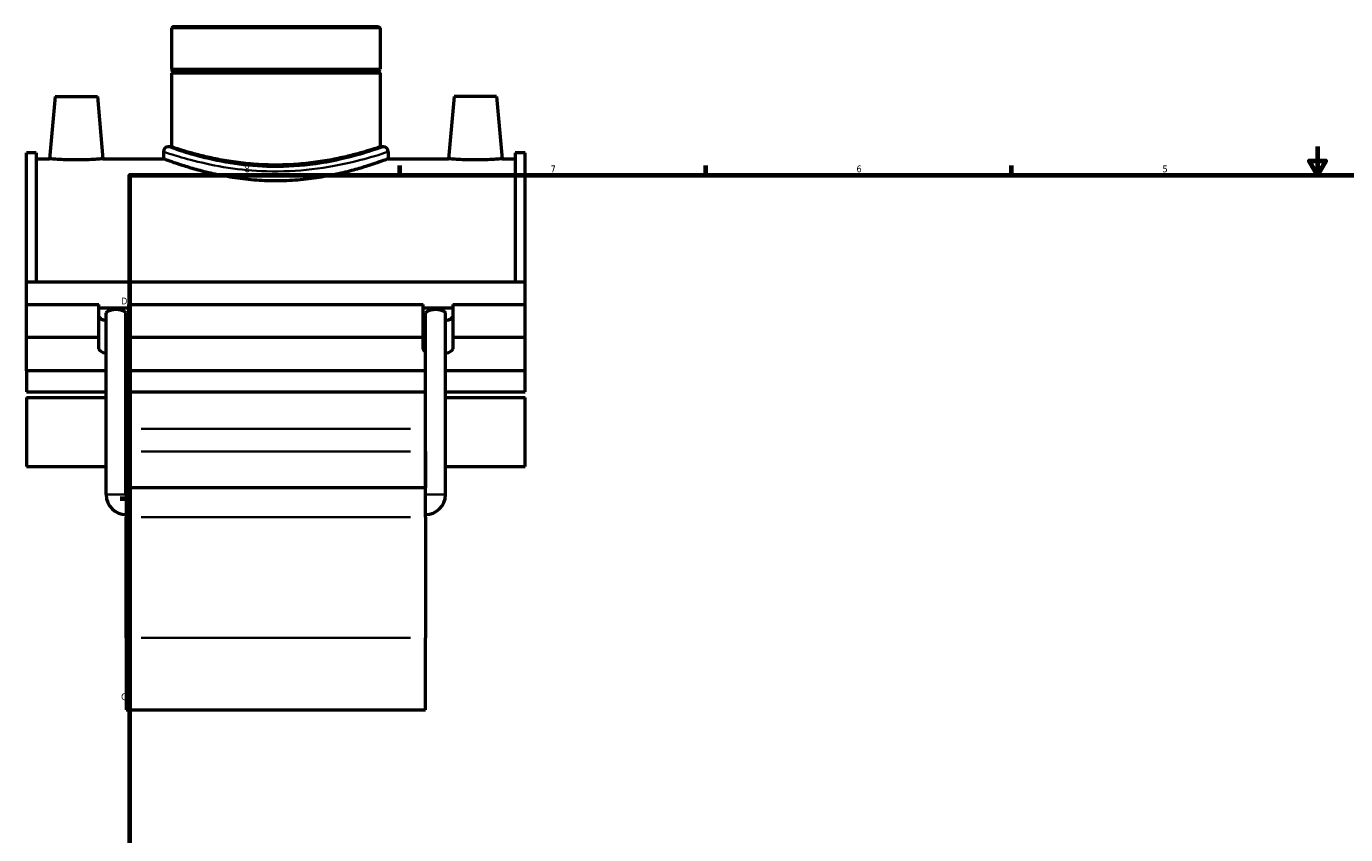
# Model space of a CAD drawing. Header units: inches. Extents: x -0.9 to 58, y -1.4 to 47.3.
# Tile 2 of 7: x -0.9 to 17.4, y 11.8 to 23.1. Entities that reach past the tile are written whole.
import ezdxf

# ---------------------------------------------------------------- set-up
doc = ezdxf.new("R2010")
doc.units = ezdxf.units.IN
doc.header["$MEASUREMENT"] = 0
for name, color, linetype, lineweight in [('Border (ANSI)', 7, 'Continuous', 70), ('Visible (ANSI)', 7, 'Continuous', 50), ('Visible Narrow (ANSI)', 7, 'Continuous', 35)]:
    doc.layers.add(name, color=color, linetype=linetype, lineweight=lineweight)
doc.styles.add('Note Text (ANSI)', font='tahoma.ttf')

# ---------------------------------------------------------------- blocks, each defined once
blk = doc.blocks.new('Borders Default Border')
at = {"layer": 'Border (ANSI)'}
for p, q in [((4.25, 21), (4.25, 21.134)), ((8.5, 21), (8.5, 21.134)), ((12.75, 21), (12.75, 21.134)), ((0.5, 16.5), (0.366, 16.5))]:
    blk.add_line(p, q, dxfattribs=at)
at = {"layer": 'Border (ANSI)', "flags": 128}
for points in [[(17, 21.4), (17, 21), (16.885, 21.2), (17.115, 21.2), (17, 21)], [(0.5, 1), (0.5, 21), (33.5, 21), (33.5, 1), (0.5, 1)]]:
    blk.add_lwpolyline(points, dxfattribs=at)
at = {"layer": 'Border (ANSI)', "color": 5, "true_color": 0x0000ff, "char_height": 0.0945, "attachment_point": 7, "style": 'Note Text (ANSI)'}
for s, insert in [('8', (2.094, 21.038)), ('7', (6.346, 21.04)), ('6', (10.595, 21.038)), ('5', (14.847, 21.038)), ('D', (0.378, 19.203)), ('C', (0.378, 13.701))]:
    blk.add_mtext(s, dxfattribs=dict(at, insert=insert))

msp = doc.modelspace()

# ---------------------------------------------------------------- linework, layer by layer
at = {"layer": 'Visible (ANSI)'}
for p, q in [((1.099, 23.068), (1.077, 23.045)), ((3.977, 23.045), (1.077, 23.045)), ((1.077, 23.045), (1.077, 22.474)), ((1.099, 23.068), (3.954, 23.068)), ((3.954, 23.068), (3.977, 23.045)), ((3.977, 23.045), (3.977, 22.474)), ((1.077, 22.474), (3.977, 22.474)), ((1.097, 22.454), (1.077, 22.474)), ((1.097, 22.435), (1.077, 22.415)), ((3.977, 22.415), (1.077, 22.415)), ((1.077, 22.415), (1.077, 21.392)), ((1.097, 22.454), (3.957, 22.454)), ((1.097, 22.454), (1.097, 22.435)), ((3.957, 22.435), (1.097, 22.435)), ((3.957, 22.454), (3.977, 22.474)), ((3.957, 22.454), (3.957, 22.435)), ((3.957, 22.435), (3.977, 22.415)), ((3.977, 22.415), (3.977, 21.392)), ((-0.54, 22.094), (-0.616, 21.228)), ((-0.54, 22.094), (0.05, 22.094)), ((0.05, 22.094), (0.126, 21.228)), ((5.004, 22.094), (4.928, 21.228)), ((5.594, 22.094), (5.004, 22.094)), ((5.594, 22.094), (5.67, 21.228)), ((-0.938, 19.517), (-0.938, 21.31)), ((-0.8, 21.31), (-0.938, 21.31)), ((-0.8, 21.31), (-0.8, 19.517)), ((0.965, 21.326), (0.965, 21.228)), ((1.077, 21.392), (1.032, 21.392)), ((4.021, 21.392), (3.977, 21.392)), ((4.088, 21.326), (4.088, 21.228)), ((5.853, 21.31), (5.853, 19.517)), ((5.992, 21.31), (5.853, 21.31)), ((5.992, 19.517), (5.992, 21.31)), ((-0.8, 21.228), (-0.616, 21.228)), ((0.126, 21.228), (0.965, 21.228)), ((4.088, 21.228), (4.928, 21.228)), ((5.67, 21.228), (5.853, 21.228)), ((-0.938, 19.517), (5.992, 19.517)), ((-0.938, 19.202), (-0.938, 19.517)), ((5.992, 19.202), (5.992, 19.517)), ((-0.938, 19.202), (0.068, 19.202)), ((-0.938, 18.75), (-0.938, 19.202)), ((0.068, 18.75), (0.068, 19.202)), ((0.068, 19.155), (0.481, 19.155)), ((0.17, 16.559), (0.17, 19.081)), ((0.444, 16.559), (0.444, 19.081)), ((0.481, 19.202), (0.481, 18.75)), ((0.481, 19.202), (4.573, 19.202)), ((4.573, 18.75), (4.573, 19.202)), ((4.573, 19.155), (4.985, 19.155)), ((4.609, 16.559), (4.609, 19.081)), ((4.884, 16.559), (4.884, 19.081)), ((4.985, 19.202), (4.985, 18.75)), ((4.985, 19.202), (5.992, 19.202)), ((5.992, 18.75), (5.992, 19.202)), ((-0.938, 18.75), (0.068, 18.75)), ((-0.938, 18.28), (-0.938, 18.75)), ((0.068, 18.586), (0.068, 18.75)), ((0.481, 18.75), (0.481, 18.586)), ((0.481, 18.75), (4.573, 18.75)), ((4.573, 18.586), (4.573, 18.75)), ((4.985, 18.75), (4.985, 18.586)), ((4.985, 18.75), (5.992, 18.75)), ((5.992, 18.28), (5.992, 18.75)), ((0.17, 18.28), (-0.938, 18.28)), ((-0.938, 18.28), (-0.938, 17.987)), ((4.609, 18.28), (0.444, 18.28)), ((5.992, 18.28), (4.884, 18.28)), ((5.992, 17.987), (5.992, 18.28)), ((-0.938, 17.987), (0.17, 17.987)), ((0.444, 17.987), (4.609, 17.987)), ((0.448, 17.987), (0.448, 17.472)), ((4.606, 17.472), (4.606, 17.987)), ((4.884, 17.987), (5.992, 17.987)), ((-0.938, 17.909), (-0.938, 16.952)), ((-0.938, 17.909), (0.17, 17.909)), ((0.444, 17.909), (0.448, 17.909)), ((4.606, 17.909), (4.609, 17.909)), ((4.884, 17.909), (5.992, 17.909)), ((5.992, 16.952), (5.992, 17.909)), ((0.448, 17.472), (0.448, 17.158)), ((4.606, 17.158), (4.606, 17.472)), ((0.448, 16.659), (0.448, 17.158)), ((4.606, 17.158), (4.606, 16.659)), ((-0.938, 16.952), (0.17, 16.952)), ((0.444, 16.952), (0.448, 16.952)), ((4.606, 16.952), (4.609, 16.952)), ((4.884, 16.952), (5.992, 16.952)), ((0.448, 16.659), (0.448, 16.246)), ((0.448, 16.659), (4.606, 16.659)), ((4.606, 16.246), (4.606, 16.659)), ((0.448, 14.571), (0.448, 16.246)), ((4.606, 16.246), (4.606, 14.571)), ((0.448, 14.571), (0.448, 13.567)), ((4.606, 13.567), (4.606, 14.571)), ((0.448, 13.567), (4.606, 13.567))]:
    msp.add_line(p, q, dxfattribs=at)
for centre, radius, start, end in [((1.032, 21.326), 0.0669, 90, 180), ((4.021, 21.326), 0.0669, 0, 90), ((0.448, 16.559), 0.278, 180, 270), ((0.448, 16.559), 0.00344, 180, 270), ((4.606, 16.559), 0.278, 270, 0), ((4.606, 16.559), 0.00344, 270, 0)]:
    msp.add_arc(centre, radius, start, end, dxfattribs=at)
for centre, major_axis, ratio, start_param, end_param in [((0.307, 19.081), (0.137, 0), 0.36397, 0, 3.141593), ((4.747, 19.081), (0.137, 0), 0.36397, 0, 3.141593), ((0.275, 19.038), (-0.206, 0), 0.34202, 0, 1.036311), ((0.275, 19.038), (0.206, 0), 0.34202, 5.680709, 6.283185), ((4.779, 19.038), (-0.206, 0), 0.34202, 0, 0.602476), ((4.779, 19.038), (0.206, 0), 0.34202, 5.246874, 6.283185), ((0.275, 18.586), (-0.206, 0), 0.34202, 0, 1.036311), ((0.275, 18.586), (0.206, 0), 0.34202, 5.680709, 6.283185), ((4.779, 18.586), (-0.206, 0), 0.34202, 0, 0.602476), ((4.779, 18.586), (0.206, 0), 0.34202, 5.246874, 6.283185)]:
    msp.add_ellipse(centre, major_axis=major_axis, ratio=ratio, start_param=start_param, end_param=end_param, dxfattribs=at)
for points, knots in [([(2.527, 21.14), (2.435, 21.14), (2.34, 21.143), (2.152, 21.156), (2.059, 21.166), (1.881, 21.19), (1.795, 21.205), (1.638, 21.236), (1.566, 21.252), (1.438, 21.284), (1.378, 21.3), (1.271, 21.33), (1.225, 21.344), (1.151, 21.368), (1.123, 21.377), (1.086, 21.389), (1.077, 21.392), (1.077, 21.392)], [0, 0, 0, 0, 0.69978, 0.69978, 1.39956, 1.39956, 2.09934, 2.09934, 2.79912, 2.79912, 3.498555, 3.498555, 4.19799, 4.19799, 4.897425, 4.897425, 5.59686, 5.59686, 5.59686, 5.59686]), ([(3.977, 21.392), (3.977, 21.392), (3.968, 21.389), (3.931, 21.377), (3.903, 21.368), (3.828, 21.344), (3.782, 21.33), (3.676, 21.3), (3.616, 21.284), (3.488, 21.252), (3.416, 21.236), (3.258, 21.205), (3.173, 21.19), (2.994, 21.166), (2.901, 21.156), (2.713, 21.143), (2.619, 21.14), (2.527, 21.14)], [16.790579, 16.790579, 16.790579, 16.790579, 17.490014, 17.490014, 18.189449, 18.189449, 18.888884, 18.888884, 19.588319, 19.588319, 20.288099, 20.288099, 20.987879, 20.987879, 21.687659, 21.687659, 22.387439, 22.387439, 22.387439, 22.387439]), ([(0.126, 21.228), (0.126, 21.228), (0.117, 21.227), (0.079, 21.224), (0.05, 21.221), (-0.015, 21.217), (-0.057, 21.215), (-0.149, 21.212), (-0.198, 21.211), (-0.292, 21.211), (-0.342, 21.212), (-0.433, 21.215), (-0.475, 21.217), (-0.541, 21.221), (-0.569, 21.224), (-0.607, 21.227), (-0.616, 21.228), (-0.616, 21.228)], [1.423732, 1.423732, 1.423732, 1.423732, 1.779502, 1.779502, 2.135273, 2.135273, 2.491368, 2.491368, 2.847463, 2.847463, 3.203559, 3.203559, 3.559654, 3.559654, 3.915424, 3.915424, 4.271195, 4.271195, 4.271195, 4.271195]), ([(4.088, 21.228), (4.088, 21.228), (4.079, 21.224), (4.039, 21.209), (4.008, 21.198), (3.928, 21.169), (3.879, 21.152), (3.764, 21.116), (3.7, 21.096), (3.562, 21.058), (3.484, 21.038), (3.315, 21), (3.223, 20.982), (3.031, 20.952), (2.931, 20.94), (2.728, 20.924), (2.626, 20.92), (2.428, 20.92), (2.326, 20.924), (2.123, 20.94), (2.023, 20.952), (1.831, 20.982), (1.739, 21), (1.569, 21.038), (1.492, 21.058), (1.354, 21.096), (1.289, 21.116), (1.175, 21.152), (1.125, 21.169), (1.045, 21.198), (1.015, 21.209), (0.975, 21.224), (0.965, 21.228), (0.965, 21.228)], [6.041581, 6.041581, 6.041581, 6.041581, 6.796476, 6.796476, 7.551372, 7.551372, 8.306268, 8.306268, 9.061163, 9.061163, 9.816663, 9.816663, 10.572162, 10.572162, 11.327662, 11.327662, 12.083162, 12.083162, 12.838661, 12.838661, 13.594161, 13.594161, 14.349661, 14.349661, 15.10516, 15.10516, 15.860056, 15.860056, 16.614951, 16.614951, 17.369847, 17.369847, 18.124743, 18.124743, 18.124743, 18.124743]), ([(5.67, 21.228), (5.67, 21.228), (5.661, 21.227), (5.623, 21.224), (5.594, 21.221), (5.529, 21.217), (5.487, 21.215), (5.395, 21.212), (5.346, 21.211), (5.299, 21.211), (5.252, 21.211), (5.202, 21.212), (5.111, 21.215), (5.069, 21.217), (5.003, 21.221), (4.975, 21.224), (4.937, 21.227), (4.928, 21.228), (4.928, 21.228)], [4.271195, 4.271195, 4.271195, 4.271195, 4.626966, 4.626966, 4.982736, 4.982736, 5.338831, 5.338831, 5.694927, 5.694927, 5.694927, 6.051022, 6.051022, 6.407117, 6.407117, 6.762888, 6.762888, 7.118658, 7.118658, 7.118658, 7.118658])]:
    msp.add_open_spline(points, degree=3, knots=knots, dxfattribs=at)
at = {"layer": 'Visible Narrow (ANSI)'}
for p, q in [((4.398, 17.472), (0.656, 17.472)), ((0.656, 17.158), (4.398, 17.158)), ((0.443, 16.559), (0.171, 16.559)), ((4.611, 16.559), (4.882, 16.559)), ((0.656, 16.246), (4.398, 16.246)), ((0.656, 14.571), (4.398, 14.571))]:
    msp.add_line(p, q, dxfattribs=at)
for points, knots in [([(0.966, 21.325), (0.966, 21.325), (0.985, 21.319), (1.039, 21.301), (1.06, 21.294), (1.158, 21.263), (1.262, 21.232), (1.526, 21.165), (1.688, 21.129), (2.033, 21.077), (2.213, 21.06), (2.609, 21.048), (2.826, 21.058), (3.244, 21.106), (3.443, 21.146), (3.749, 21.22), (3.865, 21.254), (4.023, 21.303), (4.069, 21.319), (4.087, 21.325), (4.088, 21.326), (4.088, 21.325)], [-30.181222, -30.181222, -30.181222, -30.181222, -29.153463, -29.153463, -28.673231, -28.673231, -27.276324, -27.276324, -25.812131, -25.812131, -24.462643, -24.462643, -22.900898, -22.900898, -21.206689, -21.206689, -19.748731, -19.748731, -18.403534, -18.403534, -18.108742, -18.108742, -18.108742, -18.108742]), ([(4.021, 21.392), (4.021, 21.392), (4.02, 21.392), (4.003, 21.386), (3.958, 21.37), (3.807, 21.32), (3.697, 21.285), (3.404, 21.21), (3.213, 21.169), (2.813, 21.12), (2.606, 21.11), (2.227, 21.122), (2.054, 21.14), (1.724, 21.193), (1.569, 21.229), (1.317, 21.297), (1.217, 21.329), (1.123, 21.361), (1.103, 21.368), (1.051, 21.386), (1.033, 21.392), (1.032, 21.392)], [18.108742, 18.108742, 18.108742, 18.108742, 18.403534, 18.403534, 19.748731, 19.748731, 21.206689, 21.206689, 22.900898, 22.900898, 24.462643, 24.462643, 25.812131, 25.812131, 27.276324, 27.276324, 28.673231, 28.673231, 29.153463, 29.153463, 30.181222, 30.181222, 30.181222, 30.181222])]:
    msp.add_open_spline(points, degree=3, knots=knots, dxfattribs=at)

# ---------------------------------------------------------------- block references
msp.add_blockref('Borders Default Border', (0, 0))

doc.saveas('drawing.dxf')
